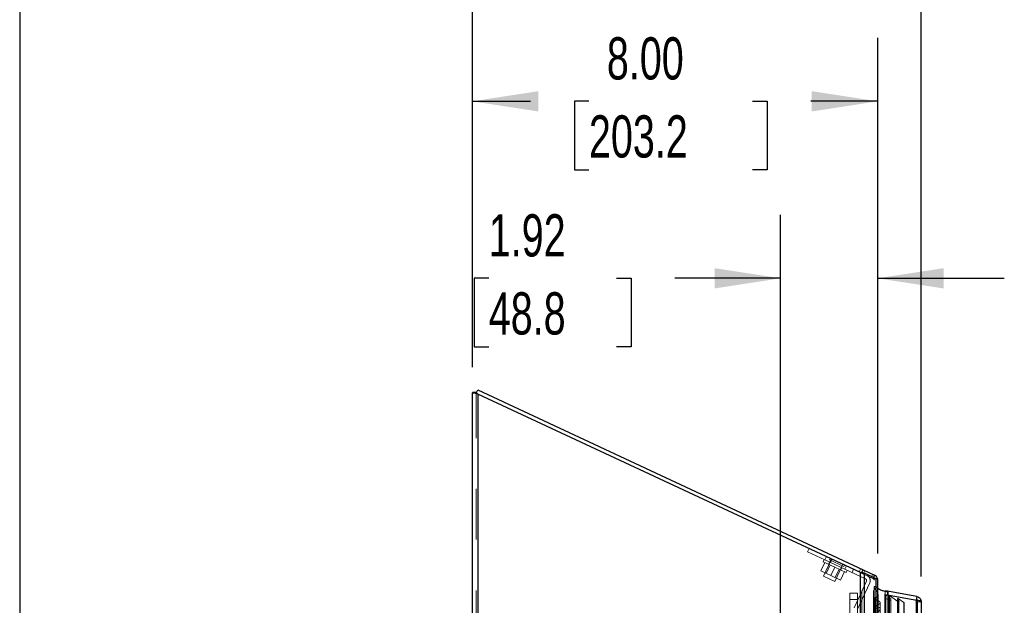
# Model space of a CAD drawing. Header units: inches. Extents: x 0.2 to 10.8, y 0.2 to 8.2.
# Tile 36 of 84: x 0.2 to 2.2, y 5.3 to 6.4. Entities that reach past the tile are written whole.
import ezdxf

# ---------------------------------------------------------------- set-up
doc = ezdxf.new("R2010")
doc.units = ezdxf.units.IN
doc.header["$MEASUREMENT"] = 0
doc.linetypes.add('HIDDEN', pattern=[0.075, 0.05, -0.025])
doc.layers.add('DIMENSIONS', color=140, linetype='Continuous')
doc.layers.add('TEXT', color=140, linetype='Continuous')
doc.styles.add('SLDTEXTSTYLE0', font='TXT', dxfattribs={"width": 0.7})
doc.dimstyles.new('SLDDIMSTYLE0', dxfattribs={"dimtxt": 0.084961, "dimasz": 0.13, "dimexe": 0, "dimexo": 0.0625, "dimgap": 0.02124, "dimtad": 0, "dimtih": 1, "dimtoh": 1, "dimlfac": 10, "dimrnd": 1e-09, "dimzin": 12, "dimdsep": 46, "dimtxsty": 'SLDTEXTSTYLE0', "dimsah": 1, "dimcen": 0.09, "dimadec": 0, "dimazin": 3, "dimtfac": 1, "dimtofl": 0, "dimtmove": 0, "dimatfit": 3, "dimfxl": 0, "dimfrac": 2, "dimtolj": 1, "dimtzin": 12, "dimarcsym": 0})
doc.dimstyles.new('SLDDIMSTYLE1', dxfattribs={"dimtxt": 0.084961, "dimasz": 0.13, "dimexe": 0, "dimexo": 0.0625, "dimgap": 0.02124, "dimtad": 0, "dimtih": 1, "dimtoh": 1, "dimlfac": 10, "dimrnd": 1e-09, "dimzin": 12, "dimdsep": 46, "dimtxsty": 'SLDTEXTSTYLE0', "dimsah": 1, "dimcen": 0.09, "dimadec": 0, "dimazin": 3, "dimtfac": 1, "dimtmove": 0, "dimatfit": 0, "dimfxl": 0, "dimfrac": 2, "dimtolj": 1, "dimtzin": 12, "dimarcsym": 0})
doc.dimstyles.new('SLDDIMSTYLE2', dxfattribs={"dimtxt": 0.084961, "dimasz": 0.13, "dimexe": 0, "dimexo": 0.0625, "dimgap": 0.02124, "dimtad": 0, "dimtih": 1, "dimtoh": 1, "dimlfac": 10, "dimrnd": 1e-09, "dimzin": 4, "dimdsep": 46, "dimtxsty": 'SLDTEXTSTYLE0', "dimsah": 1, "dimcen": 0.09, "dimadec": 0, "dimazin": 1, "dimtfac": 1, "dimtofl": 0, "dimtmove": 0, "dimatfit": 3, "dimfxl": 0, "dimfrac": 2, "dimtolj": 1, "dimtzin": 12, "dimarcsym": 0})

# ---------------------------------------------------------------- blocks, each defined once
blk = doc.blocks.new('_D_5')
at = {"layer": 'DIMENSIONS'}
for p, q in [((1.752, 4.8795), (1.752, 6.0368)), ((1.944, 5.3687), (1.944, 6.0368)), ((1.1761, 5.9118), (1.1476, 5.9118)), ((1.1476, 5.9118), (1.1476, 5.7768)), ((1.4286, 5.9118), (1.4571, 5.9118)), ((1.4571, 5.9118), (1.4571, 5.7768)), ((1.752, 5.9118), (1.5437, 5.9118)), ((1.944, 5.9118), (2.194, 5.9118)), ((1.1476, 5.7768), (1.1761, 5.7768)), ((1.4571, 5.7768), (1.4286, 5.7768))]:
    blk.add_line(p, q, dxfattribs=at)
for points in [[(1.752, 5.9118), (1.622, 5.9318), (1.622, 5.8918)], [(1.944, 5.9118), (2.074, 5.8918), (2.074, 5.9318)]]:
    blk.add_solid(points, dxfattribs=at)
at = {"layer": 'DIMENSIONS', "char_height": 0.08333, "attachment_point": 1, "style": 'SLDTEXTSTYLE0'}
for s, insert in [('1.92', (1.1761, 6.0382)), ('48.8', (1.1761, 5.8842))]:
    blk.add_mtext(s, dxfattribs=dict(at, insert=insert))
blk = doc.blocks.new('_D_6')
at = {"layer": 'DIMENSIONS'}
for p, q in [((1.144, 5.7363), (1.144, 6.386)), ((1.944, 5.3687), (1.944, 6.386)), ((1.144, 6.261), (1.2588, 6.261)), ((1.3739, 6.261), (1.3454, 6.261)), ((1.3454, 6.261), (1.3454, 6.1259)), ((1.6971, 6.261), (1.7256, 6.261)), ((1.7256, 6.261), (1.7256, 6.1259)), ((1.944, 6.261), (1.8122, 6.261)), ((1.3454, 6.1259), (1.3739, 6.1259)), ((1.7256, 6.1259), (1.6971, 6.1259))]:
    blk.add_line(p, q, dxfattribs=at)
for points in [[(1.144, 6.261), (1.274, 6.241), (1.274, 6.281)], [(1.944, 6.261), (1.814, 6.281), (1.814, 6.241)]]:
    blk.add_solid(points, dxfattribs=at)
at = {"layer": 'DIMENSIONS', "char_height": 0.08333, "attachment_point": 1, "style": 'SLDTEXTSTYLE0'}
for s, insert in [('8.00', (1.4093, 6.3874)), ('203.2', (1.3739, 6.2334))]:
    blk.add_mtext(s, dxfattribs=dict(at, insert=insert))
blk = doc.blocks.new('_D_7')
at = {"layer": 'DIMENSIONS'}
for p, q in [((1.144, 5.7363), (1.144, 6.7296)), ((2.0301, 5.3234), (2.0301, 6.7296)), ((1.144, 6.6046), (1.302, 6.6046)), ((1.4171, 6.6046), (1.3886, 6.6046)), ((1.3886, 6.6046), (1.3886, 6.4696)), ((1.7403, 6.6046), (1.7688, 6.6046)), ((1.7688, 6.6046), (1.7688, 6.4696)), ((2.0301, 6.6046), (1.8554, 6.6046)), ((1.3886, 6.4696), (1.4171, 6.4696)), ((1.7688, 6.4696), (1.7403, 6.4696))]:
    blk.add_line(p, q, dxfattribs=at)
for points in [[(1.144, 6.6046), (1.274, 6.5846), (1.274, 6.6246)], [(2.0301, 6.6046), (1.9001, 6.6246), (1.9001, 6.5846)]]:
    blk.add_solid(points, dxfattribs=at)
at = {"layer": 'DIMENSIONS', "char_height": 0.08333, "attachment_point": 1, "style": 'SLDTEXTSTYLE0'}
for s, insert in [('8.86', (1.4525, 6.731)), ('225.1', (1.4171, 6.577))]:
    blk.add_mtext(s, dxfattribs=dict(at, insert=insert))

msp = doc.modelspace()

# ---------------------------------------------------------------- linework, layer by layer
at = {"color": 7, "linetype": 'Continuous', "lineweight": 25}
for p, q in [((1.151221, 5.686288), (1.144021, 5.686288)), ((1.144021, 5.686288), (1.144021, 5.685588)), ((1.144021, 2.996171), (1.144021, 5.685588)), ((1.151221, 5.685588), (1.144021, 5.685588)), ((1.152245, 5.685144), (1.148536, 5.685144)), ((1.151221, 5.686288), (1.151221, 5.685588)), ((1.151255, 5.685219), (1.154264, 5.69167)), ((1.154264, 5.69167), (1.915127, 5.336873)), ((1.154821, 5.683466), (1.154821, 2.996171)), ((1.91033, 5.331166), (1.154821, 5.683466)), ((1.91033, 2.996171), (1.91033, 5.331166)), ((1.912321, 5.330855), (1.915127, 5.336873)), ((1.915127, 5.336873), (1.937785, 5.326308)), ((1.917966, 2.996171), (1.917966, 5.32975)), ((1.940857, 5.318981), (1.917966, 5.32975)), ((1.937785, 5.326308), (1.935536, 5.321485)), ((1.940857, 2.996171), (1.940857, 5.318981)), ((1.944021, 5.318671), (1.941984, 5.318671)), ((1.944021, 2.996171), (1.944021, 5.318671)), ((1.959384, 5.287826), (1.959301, 5.287826)), ((2.02121, 5.284026), (1.959384, 5.294927)), ((1.959384, 5.287826), (1.959384, 3.027496)), ((1.959384, 5.287826), (2.02121, 5.276924)), ((1.963945, 5.287022), (1.963945, 5.293186)), ((1.964556, 5.286914), (1.964556, 5.292265)), ((2.02121, 5.284026), (2.019995, 5.277138)), ((2.02121, 5.276924), (2.02121, 3.038397)), ((2.030134, 5.27339), (2.030134, 3.041932))]:
    msp.add_line(p, q, dxfattribs=at)
at = {"color": 7, "linetype": 'HIDDEN', "lineweight": 18}
for p, q in [((1.151221, 2.996171), (1.151221, 5.685588)), ((1.151221, 5.685144), (1.151255, 5.685219)), ((1.151221, 5.685144), (1.154821, 5.683466)), ((1.152726, 5.685144), (1.152245, 5.685144)), ((1.154821, 5.683466), (1.154821, 2.996171)), ((1.805603, 5.372057), (1.808645, 5.378582)), ((1.839589, 5.356208), (1.805603, 5.372057)), ((1.839892, 5.351102), (1.832073, 5.334335)), ((1.83844, 5.356744), (1.836538, 5.352666)), ((1.859196, 5.3421), (1.836538, 5.352666)), ((1.851491, 5.355155), (1.836964, 5.324)), ((1.842632, 5.362734), (1.839589, 5.356208)), ((1.839589, 5.356208), (1.842632, 5.362734)), ((1.919979, 5.318722), (1.839589, 5.356208)), ((1.850319, 5.34624), (1.8425, 5.329473)), ((1.849089, 5.351778), (1.847188, 5.3477)), ((1.84998, 5.359308), (1.848659, 5.356475)), ((1.848659, 5.356475), (1.876981, 5.343269)), ((1.85242, 5.35817), (1.849377, 5.351644)), ((1.854064, 5.357403), (1.851021, 5.350877)), ((1.875077, 5.347604), (1.872034, 5.341079)), ((1.876981, 5.343269), (1.878302, 5.346101)), ((1.832073, 5.334335), (1.851378, 5.325334)), ((1.859196, 5.3421), (1.851378, 5.325334)), ((1.881854, 5.331535), (1.859196, 5.3421)), ((1.859621, 5.313435), (1.874149, 5.344589)), ((1.860255, 5.321194), (1.868073, 5.337961)), ((1.878501, 5.333099), (1.870682, 5.316332)), ((1.871205, 5.336501), (1.873107, 5.340579)), ((1.882283, 5.344244), (1.87924, 5.337719)), ((1.882283, 5.344244), (1.87924, 5.337719)), ((1.882283, 5.344244), (1.87924, 5.337719)), ((1.882283, 5.344244), (1.87924, 5.337719)), ((1.881854, 5.331535), (1.883756, 5.335613)), ((1.893401, 5.331116), (1.896444, 5.337641)), ((1.910435, 5.339061), (1.907392, 5.332536)), ((1.91033, 5.331166), (1.91033, 2.996171)), ((1.91033, 5.331166), (1.91033, 2.996171)), ((1.91033, 2.996171), (1.91033, 5.331166)), ((1.91033, 5.331166), (1.912084, 5.330348)), ((1.911707, 5.330507), (1.914463, 5.330507)), ((1.912084, 5.330348), (1.912321, 5.330855)), ((1.934742, 5.319782), (1.912084, 5.330348)), ((1.912875, 2.996171), (1.912875, 5.32975)), ((1.912875, 5.32975), (1.917966, 5.32975)), ((1.912875, 2.996171), (1.912875, 5.32975)), ((1.935766, 5.318981), (1.912875, 5.32975)), ((1.915403, 5.3288), (1.918445, 5.335326)), ((1.917966, 2.996171), (1.917966, 5.32975)), ((1.934467, 5.327855), (1.931424, 5.321329)), ((1.836964, 5.324), (1.859621, 5.313435)), ((1.851378, 5.325334), (1.870682, 5.316332)), ((1.897377, 5.261735), (1.92172, 5.313938)), ((1.903902, 5.258692), (1.928245, 5.310895)), ((1.935536, 5.321485), (1.934742, 5.319782)), ((1.935766, 2.996171), (1.935766, 5.318981)), ((1.935766, 5.318981), (1.940857, 5.318981)), ((1.935766, 2.996171), (1.935766, 5.318981)), ((1.936142, 5.318671), (1.941984, 5.318671)), ((1.936821, 2.996171), (1.936821, 5.318671)), ((1.940857, 2.996171), (1.940857, 5.318981)), ((1.904268, 5.290855), (1.889268, 5.290855)), ((1.889268, 5.278355), (1.889268, 5.290855)), ((1.904268, 5.290855), (1.904268, 5.278355)), ((1.941163, 3.012531), (1.941163, 5.30279)), ((1.941163, 5.30279), (1.944021, 5.300754)), ((1.959384, 5.294927), (1.958134, 5.287837)), ((2.019959, 5.276935), (1.958134, 5.287837)), ((1.958134, 5.287826), (1.958134, 3.027496)), ((1.959301, 5.287826), (1.958134, 5.287826)), ((1.958134, 5.287826), (2.019959, 5.276924)), ((1.964455, 5.291826), (1.959294, 5.281244)), ((1.964455, 3.023495), (1.964455, 5.291826)), ((1.964455, 3.023495), (1.964455, 5.291826)), ((1.889268, 5.278355), (1.889268, 5.22044)), ((1.904268, 5.278355), (1.889268, 5.278355)), ((1.904268, 5.278355), (1.889268, 5.278355)), ((1.904268, 5.22044), (1.904268, 5.278355)), ((1.945069, 3.030482), (1.945069, 5.284846)), ((1.945069, 3.030492), (1.945069, 5.284844)), ((1.949193, 3.044009), (1.949193, 5.271283)), ((1.959262, 5.280993), (1.959262, 3.034329)), ((1.959294, 3.034077), (1.959294, 5.281244)), ((1.959836, 3.035234), (1.959836, 5.280088)), ((1.959836, 5.280088), (1.967058, 5.276688)), ((1.959836, 3.035234), (1.959836, 5.280088)), ((1.963945, 3.0283), (1.963945, 5.287022)), ((1.964556, 3.028408), (1.964556, 5.286914)), ((1.96583, 5.284284), (1.96583, 5.284249)), ((1.96583, 5.284249), (1.96583, 3.031038)), ((1.96702, 3.029577), (1.96702, 5.285744)), ((1.96702, 5.285744), (1.983929, 5.273905)), ((1.967058, 3.038634), (1.967058, 5.276688)), ((1.969898, 3.036663), (1.969898, 5.278661)), ((1.982912, 5.279159), (1.982912, 3.036168)), ((1.983929, 3.041417), (1.983929, 5.273905)), ((1.98463, 3.035054), (1.98463, 5.280268)), ((1.98463, 5.280268), (1.995949, 5.272342)), ((1.985442, 5.261411), (1.985442, 5.275459)), ((1.986046, 3.039894), (1.986046, 5.275432)), ((1.995949, 3.04298), (1.995949, 5.272342)), ((1.996468, 3.043857), (1.996468, 5.271465)), ((2.019995, 5.277138), (2.019959, 5.276935)), ((2.02121, 5.276924), (2.019959, 5.276924)), ((2.019959, 5.276924), (2.019959, 3.038397)), ((2.019959, 3.038397), (2.019959, 5.276924)), ((2.02121, 3.038397), (2.02121, 5.276924)), ((2.022934, 5.27339), (2.022934, 3.041932)), ((2.022934, 5.27339), (2.030134, 5.27339))]:
    msp.add_line(p, q, dxfattribs=at)
at = {"color": 7, "linetype": 'HIDDEN', "lineweight": 18, "flags": 128}
for points in [[(1.943804, 5.318671), (1.943912, 5.318046), (1.944021, 5.316519)], [(1.936954, 5.302859), (1.936953, 4.175776), (1.936954, 3.012463)], [(1.939234, 5.28121), (1.939233, 4.175776), (1.939234, 3.034114)], [(1.949193, 3.04401), (1.949193, 4.064976), (1.949193, 5.271312)]]:
    msp.add_lwpolyline(points, dxfattribs=at)
at = {"color": 7, "linetype": 'HIDDEN', "lineweight": 18}
for centre, radius, start, end in [((1.918457, 5.31546), 0.0036, 335, 65), ((1.918457, 5.31546), 0.0108, 335, 65), ((1.933221, 5.316519), 0.0036, 0, 65), ((1.963556, 5.292265), 0.001, 334, 0), ((1.960262, 5.280993), 0.001, 165.424375, 244.786186), ((1.995468, 5.271465), 0.001, 0, 61.267375)]:
    msp.add_arc(centre, radius, start, end, dxfattribs=at)
at = {"color": 7, "linetype": 'Continuous', "lineweight": 25}
for centre, radius, start, end in [((1.933221, 5.316519), 0.0108, 11.489014, 65), ((1.963556, 5.292265), 0.001, 0, 67.14224)]:
    msp.add_arc(centre, radius, start, end, dxfattribs=at)
for points, knots in [([(1.148536, 5.685144), (1.147146, 5.685218), (1.145997, 5.685292), (1.144434, 5.68544), (1.144021, 5.685514), (1.144021, 5.685588)], [0, 0, 0, 0, 0.5, 0.5, 1, 1, 1, 1]), ([(1.154821, 5.683466), (1.153703, 5.683745), (1.152585, 5.684025), (1.150456, 5.684585), (1.149445, 5.684864), (1.148536, 5.685144)], [0, 0, 0, 0, 0.5, 0.5, 1, 1, 1, 1]), ([(1.151368, 5.68546), (1.151352, 5.685466), (1.151232, 5.685508), (1.151226, 5.685551), (1.151221, 5.685588)], [0, 0, 0, 0, 0.13460992, 1, 1, 1, 1]), ([(1.944021, 5.300754), (1.944112, 5.300689), (1.946319, 5.299112), (1.950479, 5.296658), (1.955443, 5.295138), (1.958264, 5.294687), (1.960396, 5.294157), (1.962443, 5.293597), (1.963945, 5.293186)], [0, 0, 0, 0, 0.016911, 0.41062978, 0.70322803, 0.71307437, 0.78944614, 1, 1, 1, 1]), ([(2.02121, 5.284026), (2.022447, 5.283808), (2.023646, 5.283371), (2.025822, 5.282115), (2.0268, 5.281295), (2.028415, 5.27937), (2.029053, 5.278265), (2.029913, 5.275903), (2.030134, 5.274647), (2.030134, 5.27339)], [0, 0, 0, 0, 0.25, 0.25, 0.5, 0.5, 0.75, 0.75, 1, 1, 1, 1]), ([(2.030134, 5.27339), (2.030134, 5.273685), (2.029913, 5.273979), (2.029053, 5.274568), (2.028415, 5.274863), (2.0268, 5.275452), (2.025822, 5.275746), (2.023646, 5.276335), (2.022447, 5.27663), (2.02121, 5.276924)], [0, 0, 0, 0, 0.25, 0.25, 0.5, 0.5, 0.75, 0.75, 1, 1, 1, 1])]:
    msp.add_open_spline(points, degree=3, knots=knots, dxfattribs=at)
at = {"color": 7, "linetype": 'HIDDEN', "lineweight": 18}
for points, knots in [([(1.152726, 5.685144), (1.152506, 5.685181), (1.152068, 5.685255), (1.151603, 5.68536), (1.151442, 5.685429), (1.151368, 5.68546)], [0, 0, 0, 0, 0.35156139, 0.7031231, 1, 1, 1, 1]), ([(1.941443, 5.318826), (1.941467, 5.31882), (1.941664, 5.318768), (1.941834, 5.318716), (1.941984, 5.318671)], [0, 0, 0, 0, 0.122394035, 1, 1, 1, 1]), ([(1.946469, 5.248072), (1.946181, 5.247953), (1.945658, 5.247737), (1.944924, 5.247482), (1.94433, 5.247303), (1.943827, 5.247205), (1.943381, 5.247178), (1.942944, 5.247232), (1.942532, 5.247368), (1.942167, 5.247596), (1.941853, 5.247952), (1.941562, 5.248484), (1.941449, 5.249221), (1.941784, 5.249977), (1.942443, 5.250768), (1.943332, 5.251566), (1.944319, 5.252481), (1.945197, 5.253353), (1.945985, 5.25424), (1.946739, 5.255206), (1.947529, 5.256433), (1.94826, 5.257886), (1.94882, 5.259268), (1.949161, 5.260394), (1.949252, 5.261101), (1.949103, 5.261545), (1.948893, 5.261782), (1.948611, 5.261918), (1.948273, 5.261999), (1.947872, 5.262031), (1.947384, 5.262006), (1.946714, 5.261913), (1.945752, 5.261731), (1.944696, 5.261488), (1.943699, 5.261286), (1.942932, 5.26117), (1.942295, 5.261116), (1.941779, 5.261148), (1.941352, 5.261249), (1.94099, 5.261434), (1.940777, 5.261725), (1.940625, 5.262148), (1.940612, 5.262869), (1.940921, 5.263828), (1.941583, 5.264833), (1.942417, 5.265766), (1.94341, 5.266662), (1.944541, 5.267541), (1.945812, 5.268393), (1.946991, 5.26912), (1.947989, 5.269554), (1.948517, 5.269887), (1.948771, 5.27015), (1.948923, 5.270356), (1.949076, 5.270638), (1.9492, 5.271067), (1.949206, 5.271759), (1.948879, 5.272624), (1.948197, 5.273525), (1.947274, 5.27436), (1.946094, 5.275166), (1.944802, 5.275847), (1.943631, 5.276353), (1.94279, 5.276742), (1.9422, 5.277076), (1.94169, 5.277409), (1.941201, 5.277783), (1.940681, 5.278272), (1.940215, 5.278814), (1.939824, 5.279388), (1.939515, 5.279985), (1.9393, 5.280594), (1.939209, 5.281217), (1.939246, 5.281723), (1.939439, 5.282073), (1.939676, 5.282266), (1.939981, 5.282404), (1.940327, 5.282484), (1.940646, 5.282501), (1.941039, 5.282492), (1.941627, 5.282446), (1.942361, 5.282371), (1.943099, 5.282315), (1.943687, 5.282354), (1.944226, 5.282558), (1.94472, 5.282961), (1.944972, 5.283652), (1.945072, 5.284452), (1.945071, 5.285267), (1.945001, 5.286086), (1.944893, 5.286908), (1.944763, 5.287732), (1.94455, 5.289047), (1.944355, 5.29064), (1.943929, 5.29226), (1.94344, 5.293371), (1.942929, 5.294194), (1.942376, 5.294913), (1.941761, 5.295609), (1.941101, 5.296283), (1.94044, 5.296954), (1.939431, 5.29806), (1.938302, 5.29978), (1.93741, 5.301496), (1.937016, 5.302634), (1.9369, 5.303032), (1.936885, 5.303331), (1.93692, 5.303555), (1.937016, 5.303736), (1.9372, 5.303879), (1.937589, 5.303931), (1.938074, 5.303868), (1.938668, 5.303726), (1.939359, 5.303498), (1.940215, 5.303186), (1.940828, 5.30293), (1.941163, 5.30279)], [0, 0, 0, 0, 0.00887305, 0.01612679, 0.02174796, 0.0259186, 0.02987559, 0.03354539, 0.03754947, 0.04179969, 0.04628167, 0.05341962, 0.06299658, 0.07323931, 0.08260003, 0.09720863, 0.11179443, 0.12614669, 0.13687196, 0.15079985, 0.16783474, 0.18756148, 0.20860809, 0.22181651, 0.23090106, 0.23507366, 0.23844559, 0.24117942, 0.24414987, 0.24774331, 0.25183856, 0.2570825, 0.26590121, 0.27829399, 0.28651893, 0.29343884, 0.2991001, 0.3035105, 0.30704742, 0.31095525, 0.31529414, 0.31879183, 0.32740701, 0.34200598, 0.3552752, 0.36904964, 0.38332096, 0.3981625, 0.41363445, 0.42977457, 0.43930992, 0.44536838, 0.44836698, 0.45054688, 0.45437496, 0.45979437, 0.46676857, 0.48006376, 0.49279918, 0.50500221, 0.51986264, 0.53627398, 0.54758299, 0.55656263, 0.56313647, 0.56740495, 0.57474284, 0.58236469, 0.59028607, 0.59853048, 0.60633785, 0.61412268, 0.62189815, 0.62985382, 0.63289757, 0.63593224, 0.63909369, 0.64231577, 0.64555646, 0.64753972, 0.65279376, 0.661246, 0.66723892, 0.67241999, 0.67681358, 0.68265402, 0.69238384, 0.70264508, 0.71282685, 0.72309767, 0.73343621, 0.74382656, 0.7542627, 0.78319511, 0.80375407, 0.81587507, 0.82713426, 0.83743592, 0.84673967, 0.8577645, 0.86808313, 0.87757271, 0.90736347, 0.9387904, 0.94628522, 0.95136786, 0.95416197, 0.95734598, 0.95968513, 0.96129006, 0.96451959, 0.96942276, 0.97440303, 0.98110092, 0.98967952, 1, 1, 1, 1]), ([(1.967058, 5.276688), (1.967186, 5.276671), (1.967441, 5.276639), (1.967822, 5.276625), (1.968188, 5.27664), (1.968527, 5.276685), (1.96883, 5.276762), (1.96909, 5.276871), (1.96933, 5.277034), (1.969589, 5.277312), (1.969849, 5.277877), (1.969941, 5.278679), (1.969808, 5.279534), (1.969437, 5.280343), (1.968895, 5.28107), (1.968186, 5.281735), (1.967456, 5.282351), (1.966833, 5.282938), (1.966391, 5.283419), (1.966081, 5.283822), (1.96576, 5.284326), (1.965588, 5.284918), (1.965889, 5.285397), (1.96616, 5.285614), (1.966461, 5.285745), (1.966761, 5.285797), (1.966939, 5.285761), (1.96702, 5.285744)], [0, 0, 0, 0, 0.02322157, 0.04607307, 0.06793508, 0.08841304, 0.10737062, 0.1249654, 0.14170748, 0.16512106, 0.21422281, 0.28836605, 0.36123872, 0.43139509, 0.49996792, 0.56672912, 0.64214836, 0.70387385, 0.7517319, 0.78634858, 0.81741925, 0.89720911, 0.92303849, 0.94658942, 0.96765629, 0.98525275, 1, 1, 1, 1]), ([(1.983929, 5.273905), (1.984068, 5.273842), (1.984322, 5.273728), (1.984678, 5.273591), (1.984962, 5.273516), (1.985246, 5.273472), (1.985599, 5.273482), (1.985967, 5.273713), (1.986221, 5.274075), (1.986343, 5.274469), (1.986311, 5.274848), (1.986194, 5.275163), (1.986047, 5.275424), (1.985898, 5.275631), (1.985768, 5.27579), (1.985543, 5.276044), (1.985178, 5.276391), (1.984655, 5.276828), (1.984152, 5.277253), (1.983692, 5.277698), (1.983295, 5.278198), (1.982986, 5.278788), (1.982829, 5.279427), (1.982905, 5.279952), (1.983185, 5.280201), (1.983392, 5.280311), (1.983631, 5.280385), (1.983889, 5.280422), (1.984152, 5.280418), (1.984411, 5.280374), (1.984557, 5.280303), (1.98463, 5.280268)], [0, 0, 0, 0, 0.03507791, 0.06360824, 0.08573389, 0.09992119, 0.12567586, 0.15796806, 0.1991625, 0.24155029, 0.27821943, 0.31069953, 0.33900232, 0.36271181, 0.38147293, 0.3951232, 0.4533442, 0.51168609, 0.56939721, 0.61759989, 0.67554002, 0.74252917, 0.80616513, 0.87063708, 0.8890106, 0.90713212, 0.92541099, 0.94391199, 0.96252918, 0.98117704, 1, 1, 1, 1]), ([(2.022934, 5.27339), (2.022931, 5.27351), (2.022924, 5.273749), (2.022868, 5.274105), (2.02278, 5.274453), (2.022657, 5.274791), (2.022501, 5.275115), (2.022314, 5.275421), (2.022042, 5.275779), (2.02166, 5.276162), (2.021143, 5.276522), (2.020573, 5.276795), (2.020164, 5.276889), (2.019959, 5.276935)], [0, 0, 0, 0, 0.071449, 0.14289799, 0.21434699, 0.28579598, 0.35724498, 0.42869398, 0.50014297, 0.62510723, 0.75007149, 0.87503574, 1, 1, 1, 1]), ([(2.019959, 5.276924), (2.020077, 5.27684), (2.020311, 5.276672), (2.020651, 5.276419), (2.020979, 5.276167), (2.021291, 5.275914), (2.021582, 5.275662), (2.021852, 5.27541), (2.022157, 5.275094), (2.022468, 5.274715), (2.022733, 5.274274), (2.022902, 5.273832), (2.022924, 5.273537), (2.022934, 5.27339)], [0, 0, 0, 0, 0.071449, 0.14289799, 0.21434699, 0.28579598, 0.35724498, 0.42869398, 0.50014297, 0.62510723, 0.75007149, 0.87503574, 1, 1, 1, 1])]:
    msp.add_open_spline(points, degree=3, knots=knots, dxfattribs=at)
for points in [[(1.152726, 5.685144), (1.153332, 5.684585), (1.154075, 5.684025), (1.154821, 5.683466)], [(1.91033, 5.331166), (1.910801, 5.330946), (1.911272, 5.330726), (1.911707, 5.330507)], [(1.912875, 5.32975), (1.912541, 5.330002), (1.912143, 5.330254), (1.911707, 5.330507)], [(1.936142, 5.318671), (1.936029, 5.318774), (1.935903, 5.318878), (1.935766, 5.318981)]]:
    msp.add_open_spline(points, degree=3, dxfattribs=at)
at = {"color": 7, "linetype": 'Continuous', "lineweight": 25}
for points in [[(1.91033, 5.331166), (1.911746, 5.330946), (1.913154, 5.330727), (1.914463, 5.330507)], [(1.917966, 5.32975), (1.916965, 5.330002), (1.915771, 5.330254), (1.914463, 5.330507)], [(1.941984, 5.318671), (1.941645, 5.318774), (1.941268, 5.318878), (1.940857, 5.318981)]]:
    msp.add_open_spline(points, degree=3, dxfattribs=at)
at = {"layer": 'TEXT'}
msp.add_line((0.25, 8.25), (0.25, 0.25), dxfattribs=at)

# ---------------------------------------------------------------- dimensions: what is measured, and where the dimension line sits
at = {"layer": 'DIMENSIONS'}
for base, p2, dimstyle, picture, middle in [((2.030134, 6.604591), (2.030134, 5.27339), 'SLDDIMSTYLE0', '_D_7', (1.578707, 6.604591)), ((1.944021, 6.260967), (1.944021, 5.318671), 'SLDDIMSTYLE2', '_D_6', (1.535512, 6.260967))]:
    dim = msp.add_linear_dim(base=base, p1=(1.144021, 5.686288), p2=p2, angle=0, dimstyle=dimstyle, dxfattribs=at)
    dim.commit()
    dim.dimension.update_dxf_attribs({"geometry": picture, "text_midpoint": middle, "dimtype": 160})
dim = msp.add_linear_dim(base=(1.944021, 5.9118), p1=(1.751955, 4.829521), p2=(1.944021, 5.318671), dimstyle='SLDDIMSTYLE1', dxfattribs=at)
dim.commit()
dim.dimension.update_dxf_attribs({"geometry": '_D_5', "text_midpoint": (1.302318, 5.9118), "dimtype": 160})

doc.saveas('drawing.dxf')
